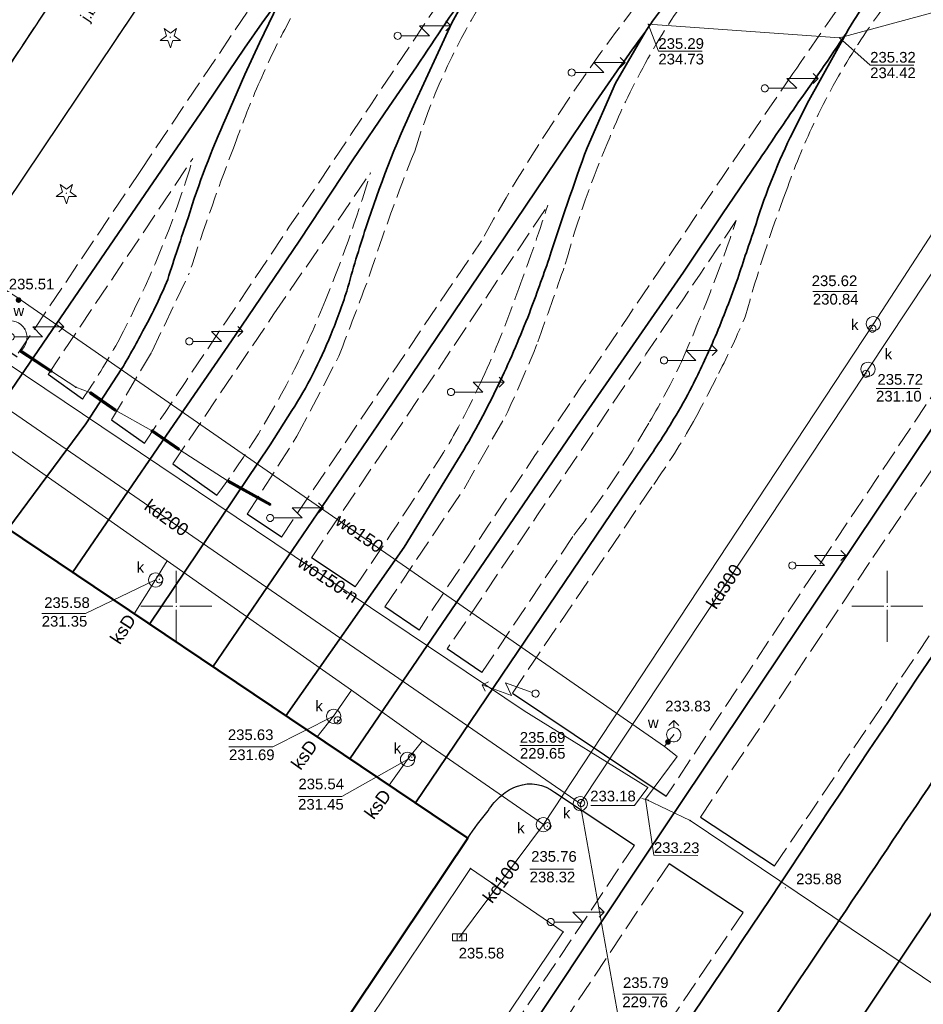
# Model space of a CAD drawing. Header units: metres. Extents: x 6603648 to 6604252, y 5739748 to 5740166.
# Tile 73 of 114: x 6603889 to 6603953, y 5739972 to 5740041. Entities that reach past the tile are written whole.
import ezdxf
from ezdxf.enums import TextEntityAlignment as Align

# ---------------------------------------------------------------- set-up
doc = ezdxf.new("R2010")
doc.units = ezdxf.units.M
doc.header["$PDSIZE"] = 0.75
doc.linetypes.add('ARK_LIN', pattern=[50, 50, 0])
doc.linetypes.add('PRZER3-1', pattern=[2, 1.5, -0.5])
doc.layers.get('0').update_dxf_attribs({"linetype": 'CONTINUOUS'})
for name, color, linetype, lineweight, true_color in [('GESBZO', 7, 'CONTINUOUS', 50, 0x0a0909), ('GSLKOU', 7, 'CONTINUOUS', 18, 0x0a0909), ('GSLKRW', 7, 'CONTINUOUS', 25, 0x0a0909), ('GSLTTR', 7, 'CONTINUOUS', 35, 0x0a0909), ('GSPPRB', 7, 'CONTINUOUS', 18, 0x0a0909), ('GSPRDI', 7, 'CONTINUOUS', 18, 0x008000), ('GSPWPS', 7, 'CONTINUOUS', 13, 0x0a0909), ('GSPWPS_O', 7, 'CONTINUOUS', 13, 0x0a0909), ('GSSIIN', 7, 'CONTINUOUS', 18, 0x0a0909), ('GSSKOA', 7, 'CONTINUOUS', 18, 0x0a0909), ('GSSKOA_O', 7, 'CONTINUOUS', 18, 0x0a0909), ('GULENN', 1, 'CONTINUOUS', 18, 0xff0000), ('GULEOR', 1, 'CONTINUOUS', 35, 0xff0000), ('GULKDP', 7, 'CONTINUOUS', 18, 0x803300), ('GULKDP_O', 7, 'CONTINUOUS', 18, 0x803300), ('GULKSP', 7, 'CONTINUOUS', 18, 0x803300), ('GULKSP_O', 7, 'CONTINUOUS', 18, 0x803300), ('GULWOP', 5, 'CONTINUOUS', 18, 0x0000ff), ('GULWOP_O', 5, 'CONTINUOUS', 18, 0x0000ff), ('GUPISL', 7, 'CONTINUOUS', 18, 0x0a0909), ('GUPKKS', 7, 'CONTINUOUS', 18, 0x0a0909), ('GUPKSD', 7, 'CONTINUOUS', 18, 0x803300), ('GUPKWZ', 7, 'CONTINUOUS', 18, 0x0a0909), ('GUPKWZ_O', 7, 'CONTINUOUS', 18, 0x0a0909), ('GUPWDT', 7, 'CONTINUOUS', 18, 0x0a0909), ('GUPWZC', 7, 'CONTINUOUS', 18, 0x0a0909)]:
    doc.layers.add(name, color=color, linetype=linetype, lineweight=lineweight, true_color=true_color)
for name, color, linetype, true_color in [('GUPKSH', 7, 'CONTINUOUS', 0x803300), ('GUPKSH_O', 7, 'CONTINUOUS', 0x803300), ('GUPWSH', 5, 'CONTINUOUS', 0x0000ff), ('GUPWSH_O', 5, 'CONTINUOUS', 0x0000ff), ('GUPWZA', 7, 'CONTINUOUS', 0x0a0909), ('GUPWZA_O', 7, 'CONTINUOUS', 0x0a0909)]:
    doc.layers.add(name, color=color, linetype=linetype, true_color=true_color)
doc.layers.add('PKT_ARK', color=7, linetype='ARK_LIN', lineweight=18)
doc.styles.add('Arial', font='arial.ttf')

# ---------------------------------------------------------------- blocks, each defined once
blk = doc.blocks.new('GSPPRB0')
at = {"color": 0, "lineweight": 18}
blk.add_lwpolyline([(-0.007955, 0.0225), (0.007955, 0.0225), (0.0225, 0.007955), (0.0225, -0.007955), (0.007955, -0.0225), (-0.007955, -0.0225), (-0.0225, -0.007955), (-0.0225, 0.007955)], close=True, dxfattribs=at)
blk = doc.blocks.new('GSPWPS1')
blk.add_hatch(color=0).paths.add_polyline_path([(0, 0.045), (-0.011647, 0.043467), (-0.0225, 0.038971), (-0.03182, 0.03182), (-0.038971, 0.0225), (-0.043467, 0.011647), (-0.045, 0), (-0.043467, -0.011647), (-0.038971, -0.0225), (-0.03182, -0.03182), (-0.0225, -0.038971), (-0.011647, -0.043467), (0, -0.045), (0.011647, -0.043467), (0.0225, -0.038971), (0.03182, -0.03182), (0.038971, -0.0225), (0.043467, -0.011647), (0.045, 0), (0.043467, 0.011647), (0.038971, 0.0225), (0.03182, 0.03182), (0.0225, 0.038971), (0.011647, 0.043467)])
blk = doc.blocks.new('GUPISL1_5')
at = {"color": 0}
for points in [[(0.25, 0), (2.25, 0), (1.55, 0.7), (3.75, 0.7)], [(3.396745, 1.05234), (3.75, 0.7), (3.396745, 0.34766)]]:
    blk.add_lwpolyline(points, dxfattribs=at)
blk.add_lwpolyline([(0.25, 0), (0.241481, -0.064705), (0.216506, -0.125), (0.176777, -0.176777), (0.125, -0.216506), (0.064705, -0.241481), (0, -0.25), (-0.064705, -0.241481), (-0.125, -0.216506), (-0.176777, -0.176777), (-0.216506, -0.125), (-0.241481, -0.064705), (-0.25, 0), (-0.241481, 0.064705), (-0.216506, 0.125), (-0.176777, 0.176777), (-0.125, 0.216506), (-0.064705, 0.241481), (0, 0.25), (0.064705, 0.241481), (0.125, 0.216506), (0.176777, 0.176777), (0.216506, 0.125), (0.241481, 0.064705)], close=True, dxfattribs=at)
blk = doc.blocks.new('GUPKKS1')
at = {"color": 0}
blk.add_lwpolyline([(0.5, -0.25), (-0.5, -0.25), (-0.5, 0.25), (0.5, 0.25)], close=True, dxfattribs=at)
for points in [[(-0.175, -0.25), (-0.175, 0.25)], [(0.175, -0.25), (0.175, 0.25)]]:
    blk.add_lwpolyline(points, dxfattribs=at)
blk = doc.blocks.new('GUPWDT1')
at = {"color": 0}
blk.add_lwpolyline([(0.5, 0), (0.492404, -0.086824), (0.469846, -0.17101), (0.433013, -0.25), (0.383022, -0.321394), (0.321394, -0.383022), (0.25, -0.433013), (0.17101, -0.469846), (0.086824, -0.492404), (0, -0.5), (-0.086824, -0.492404), (-0.17101, -0.469846), (-0.25, -0.433013), (-0.32743, -0.377875), (-0.393027, -0.309079), (-0.444418, -0.229113), (-0.479746, -0.140866), (-0.497736, -0.047528), (-0.497736, 0.047528), (-0.479746, 0.140866), (-0.444418, 0.229113), (-0.393027, 0.309079), (-0.32743, 0.377875), (-0.25, 0.433013), (-0.163534, 0.4725), (-0.071157, 0.494911), (0.023791, 0.499434), (0.117879, 0.485906), (0.207708, 0.454816), (0.290028, 0.407288), (0.361867, 0.34504), (0.420627, 0.27032), (0.464184, 0.185831), (0.490964, 0.094626)], close=True, dxfattribs=at)
for points in [[(0.5, 0), (1, 0)], [(0.646447, 0.353553), (1, 0), (0.646447, -0.353553)]]:
    blk.add_lwpolyline(points, dxfattribs=at)
blk = doc.blocks.new('GUPWZA1')
blk.add_hatch(color=0).paths.add_polyline_path([(0, 0.2), (-0.051764, 0.193185), (-0.1, 0.173205), (-0.141421, 0.141421), (-0.173205, 0.1), (-0.193185, 0.051764), (-0.2, 0), (-0.193185, -0.051764), (-0.173205, -0.1), (-0.141421, -0.141421), (-0.1, -0.173205), (-0.051764, -0.193185), (0, -0.2), (0.051764, -0.193185), (0.1, -0.173205), (0.141421, -0.141421), (0.173205, -0.1), (0.193185, -0.051764), (0.2, 0), (0.193185, 0.051764), (0.173205, 0.1), (0.141421, 0.141421), (0.1, 0.173205), (0.051764, 0.193185)])
blk = doc.blocks.new('GUPKSH1')
blk.add_hatch(color=0).paths.add_polyline_path([(0, 0.045), (-0.011647, 0.043467), (-0.0225, 0.038971), (-0.03182, 0.03182), (-0.038971, 0.0225), (-0.043467, 0.011647), (-0.045, 0), (-0.043467, -0.011647), (-0.038971, -0.0225), (-0.03182, -0.03182), (-0.0225, -0.038971), (-0.011647, -0.043467), (0, -0.045), (0.011647, -0.043467), (0.0225, -0.038971), (0.03182, -0.03182), (0.038971, -0.0225), (0.043467, -0.011647), (0.045, 0), (0.043467, 0.011647), (0.038971, 0.0225), (0.03182, 0.03182), (0.0225, 0.038971), (0.011647, 0.043467)])
blk = doc.blocks.new('GUPKWZ1_1')
at = {"color": 0}
blk.add_lwpolyline([(0.25, 0), (0.241481, -0.064705), (0.216506, -0.125), (0.176777, -0.176777), (0.125, -0.216506), (0.064705, -0.241481), (0, -0.25), (-0.064705, -0.241481), (-0.125, -0.216506), (-0.176777, -0.176777), (-0.216506, -0.125), (-0.241481, -0.064705), (-0.25, 0), (-0.241481, 0.064705), (-0.216506, 0.125), (-0.176777, 0.176777), (-0.125, 0.216506), (-0.064705, 0.241481), (0, 0.25), (0.064705, 0.241481), (0.125, 0.216506), (0.176777, 0.176777), (0.216506, 0.125), (0.241481, 0.064705)], close=True, dxfattribs=at)
blk = doc.blocks.new('GUPKSD1_1')
at = {"color": 0}
blk.add_lwpolyline([(0.5, 0), (0.482963, -0.12941), (0.433013, -0.25), (0.353553, -0.353553), (0.25, -0.433013), (0.12941, -0.482963), (0, -0.5), (-0.12941, -0.482963), (-0.25, -0.433013), (-0.353553, -0.353553), (-0.433013, -0.25), (-0.482963, -0.12941), (-0.5, 0), (-0.482963, 0.12941), (-0.433013, 0.25), (-0.353553, 0.353553), (-0.25, 0.433013), (-0.12941, 0.482963), (0, 0.5), (0.12941, 0.482963), (0.25, 0.433013), (0.353553, 0.353553), (0.433013, 0.25), (0.482963, 0.12941)], close=True, dxfattribs=at)
blk = doc.blocks.new('GSPRDI1')
blk.add_hatch(color=0).paths.add_polyline_path([(-0.045, 0), (-0.042798, -0.013906), (-0.036406, -0.02645), (-0.02645, -0.036406), (-0.013906, -0.042798), (0, -0.045), (0.013906, -0.042798), (0.02645, -0.036406), (0.036406, -0.02645), (0.042798, -0.013906), (0.045, 0), (0.042798, 0.013906), (0.036406, 0.02645), (0.02645, 0.036406), (0.013906, 0.042798), (0, 0.045), (-0.013906, 0.042798), (-0.02645, 0.036406), (-0.036406, 0.02645), (-0.042798, 0.013906)])
at = {"color": 0}
blk.add_lwpolyline([(0.088531, -0.272471), (-0.231778, -0.713338), (-0.231778, -0.168396), (-0.750048, 0), (-0.231778, 0.168396), (-0.231778, 0.713338), (0.088531, 0.272471), (0.606801, 0.440867), (0.286493, 0), (0.606801, -0.440867)], close=True, dxfattribs=at)
blk = doc.blocks.new('GUPWZC1')
at = {"color": 0}
blk.add_lwpolyline([(0, 0.25), (0, -0.25)], dxfattribs=at)
blk = doc.blocks.new('GUPWSH1')
blk.add_hatch(color=0).paths.add_polyline_path([(0, 0.045), (-0.011647, 0.043467), (-0.0225, 0.038971), (-0.03182, 0.03182), (-0.038971, 0.0225), (-0.043467, 0.011647), (-0.045, 0), (-0.043467, -0.011647), (-0.038971, -0.0225), (-0.03182, -0.03182), (-0.0225, -0.038971), (-0.011647, -0.043467), (0, -0.045), (0.011647, -0.043467), (0.0225, -0.038971), (0.03182, -0.03182), (0.038971, -0.0225), (0.043467, -0.011647), (0.045, 0), (0.043467, 0.011647), (0.038971, 0.0225), (0.03182, 0.03182), (0.0225, 0.038971), (0.011647, 0.043467)])
blk = doc.blocks.new('ASS_SYM', base_point=(826.5, 303.25))
at = {"layer": 'PKT_ARK'}
for p, q in [((826.5, 303.5), (826.5, 305.75)), ((826.25, 303.25), (824, 303.25)), ((826.75, 303.25), (829, 303.25)), ((826.5, 303), (826.5, 300.75))]:
    blk.add_line(p, q, dxfattribs=at)
blk.add_point((826.5, 303.25), dxfattribs=at)
blk.add_point((826.5, 303.25), dxfattribs=at)

msp = doc.modelspace()

# ---------------------------------------------------------------- linework, layer by layer
at = {"layer": 'GESBZO', "color": 18, "linetype": 'Continuous', "lineweight": 50, "true_color": 0x0a0909}
msp.add_lwpolyline([(6603844.91, 5740034.49), (6603839.9, 5740027), (6603875.35, 5740003.17), (6603880.41, 5740010.65), (6603920.5, 5739983.7), (6603873.22, 5739913.17), (6603833.08, 5739940.09), (6603838.08, 5739947.56), (6603802.57, 5739971.43), (6603797.54, 5739963.94), (6603767.37, 5739984.2), (6603814.71, 5740054.71)], close=True, dxfattribs=at)
at = {"layer": 'GSLKOU', "color": 18, "linetype": 'PRZER3-1', "lineweight": 18, "true_color": 0x0a0909}
for points in [[(6603937.421, 5740048.487, 0.051401), (6603921.454, 5740025.692)], [(6603897.754, 5740011.464, 0.001294), (6603920.953, 5740046.196)], [(6603933.17, 5740038.5, -0.042704), (6603936.656, 5740043.74)], [(6603947.611, 5740043.58, 0.00132), (6603943.363, 5740037.454)], [(6603947.749, 5740039.212, -0.03654), (6603951.166, 5740043.891)], [(6603916.767, 5740032, -0.063663), (6603921.459, 5740042.406)], [(6603906.01, 5740037.205, -0.02243), (6603908.038, 5740041.316)], [(6603942.07, 5739981.746, 0.001428), (6603981.148, 5740040.121)], [(6603944.824, 5740033.932, -0.031855), (6603947.749, 5740039.212)], [(6603930.5, 5740033.005, -0.03314), (6603933.17, 5740038.5)], [(6603904.238, 5740032.789, -0.019536), (6603906.01, 5740037.205)], [(6603917.072, 5739998.329, -0.003773), (6603943.363, 5740037.454)], [(6603942.889, 5740029.192, -0.027131), (6603944.824, 5740033.932)], [(6603927.339, 5740024, -0.035046), (6603930.5, 5740033.005)], [(6603900.915, 5740023.42, -0.01376), (6603904.238, 5740032.789)], [(6603934.45, 5739986.645, -0.003164), (6603965.029, 5740032.427)], [(6603913.572, 5740023.204, -0.016954), (6603916.767, 5740032)], [(6603895.882, 5740018.558, 0.04977), (6603901.173, 5740031.487)], [(6603913.647, 5740030.467, -0.027201), (6603910.247, 5740020.947)], [(6603940.034, 5740020.423, -0.023455), (6603942.889, 5740029.192)], [(6603926.125, 5740028.196, -0.011989), (6603923.94, 5740021.961)], [(6603919.059, 5739996.998, -0.000588), (6603939.38, 5740027.122)], [(6603935.518, 5740017.182, 0.023039), (6603939.38, 5740027.122)], [(6603925.418, 5740018.58, 0.000613), (6603927.339, 5740024)], [(6603911.435, 5740017.58, 0.002912), (6603913.572, 5740023.204)], [(6603923.94, 5740021.961, -0.024974), (6603921.528, 5740016.002)], [(6603910.247, 5740020.947, -0.021158), (6603908.322, 5740016.667)], [(6603938.135, 5740016.375, 0.020217), (6603940.034, 5740020.423)], [(6603893.401, 5740014.568, 0.02531), (6603895.882, 5740018.558)], [(6603923.152, 5740013.374, 0.017331), (6603925.418, 5740018.58)], [(6603933.282, 5740012.967, 0.022809), (6603935.518, 5740017.182)], [(6603902.858, 5740007.816, 0.04123), (6603908.322, 5740016.667)], [(6603921.528, 5740016.002, -0.023877), (6603919.189, 5740011.444)], [(6603936.372, 5740012.989, 0.009516), (6603938.135, 5740016.375)], [(6603927.951, 5740004.988, 0.033879), (6603933.282, 5740012.967)], [(6603933.57, 5740008.571, 0.024687), (6603936.372, 5740012.989)], [(6603912.58, 5740001.359, 0.011508), (6603919.189, 5740011.444)]]:
    msp.add_lwpolyline(points, format="xyb", dxfattribs=at)
for points in [[(6603897.451, 5740030.572), (6603906.396, 5740043.884)], [(6603890.986, 5740016.29), (6603901.173, 5740031.487)], [(6603888.885, 5740017.788), (6603897.451, 5740030.572)], [(6603906.864, 5740020.549), (6603913.647, 5740030.467)], [(6603917.317, 5740015.017), (6603926.125, 5740028.196)], [(6603948.987, 5740003.429), (6603965.488, 5740028.005)], [(6603907.389, 5740004.866), (6603921.454, 5740025.692)], [(6603898.276, 5740017.886), (6603900.915, 5740023.42)], [(6603899.763, 5740010.024), (6603906.864, 5740020.549)], [(6603895.451, 5740013.109), (6603898.276, 5740017.886)], [(6603908.487, 5740011.95), (6603911.435, 5740017.58)], [(6603909.498, 5740003.408), (6603917.317, 5740015.017)], [(6603920.233, 5740008.264), (6603923.152, 5740013.374)], [(6603904.996, 5740006.468), (6603908.487, 5740011.95)], [(6603914.669, 5739999.961), (6603920.233, 5740008.264)], [(6603923.632, 5739993.899), (6603933.57, 5740008.571)], [(6603921.493, 5739995.347), (6603927.951, 5740004.988)], [(6603936.86, 5739985.163), (6603948.987, 5740003.429)], [(6603932.219, 5739983.199), (6603923.537, 5739970.203)], [(6603934.655, 5739981.898), (6603925.81, 5739968.588)], [(6603939.865, 5739978.461), (6603931.394, 5739965.959)]]:
    msp.add_lwpolyline(points, dxfattribs=at)
at = {"layer": 'GSLKRW', "color": 18, "linetype": 'Continuous', "lineweight": 25, "true_color": 0x0a0909}
for points in [[(6603891.094, 5740060.944), (6603894.08, 5740060.031, -0.341842), (6603897.42, 5740053.086), (6603896.627, 5740050.7), (6603882.997, 5740030.102, -0.258935), (6603876.114, 5740027.684, -0.358083), (6603872.19, 5740030.846), (6603872.436, 5740034.522), (6603874.688, 5740037.928), (6603889.747, 5740060.134), (6603891.151, 5740060.942)], [(6603888.801, 5740017.506), (6603885.242, 5740019.905, -0.218891), (6603885.821, 5740024.938), (6603888.034, 5740028.323), (6603906.03, 5740055.169), (6603908.072, 5740058.081), (6603912.794, 5740059.515), (6603917.178, 5740060.884), (6603953.638, 5740058.284), (6604021.892, 5740053.85), (6604045.218, 5740052.297), (6604064.461, 5740050.903), (6604072.071, 5740050.465), (6604076.781, 5740050.019), (6604079.816, 5740051.791), (6604113.94, 5740049.504), (6604137.646, 5740047.978), (6604149.589, 5740047.305)], [(6603920.496, 5739983.704, -0.02655), (6603921.928, 5739985.624, -0.082065), (6603922.876, 5739986.693, -0.108161), (6603924.003, 5739987.355, -0.260094), (6603926.603, 5739986.927), (6603932.219, 5739983.199)]]:
    msp.add_lwpolyline(points, format="xyb", dxfattribs=at)
for points in [[(6603893.401, 5740014.568), (6603890.986, 5740016.29)], [(6603895.451, 5740013.109), (6603897.754, 5740011.464)], [(6603899.763, 5740010.024), (6603902.858, 5740007.816)], [(6603907.389, 5740004.866), (6603904.996, 5740006.468)], [(6603912.58, 5740001.359), (6603909.498, 5740003.408)], [(6603917.072, 5739998.329), (6603914.669, 5739999.961)], [(6603921.493, 5739995.347), (6603919.059, 5739996.998)], [(6603923.632, 5739993.899), (6603934.45, 5739986.645)], [(6603936.86, 5739985.163), (6603942.07, 5739981.746)], [(6603939.865, 5739978.461), (6603934.655, 5739981.898)]]:
    msp.add_lwpolyline(points, dxfattribs=at)
at = {"layer": 'GSLTTR', "color": 18, "linetype": 'Continuous', "lineweight": 35, "true_color": 0x0a0909}
for points in [[(6603883.719, 5740008.415), (6603897.477, 5740028.503), (6603899.276, 5740031.105), (6603900.601, 5740033.059), (6603901.979, 5740035.068), (6603903.672, 5740037.581), (6603904.798, 5740039.228), (6603906.05, 5740041.018), (6603907.483, 5740043.028), (6603908.649, 5740044.801, -0.007759), (6603910.18, 5740046.864, -0.017504), (6603911.357, 5740048.364, -0.012166), (6603912.784, 5740049.929, -0.018192), (6603913.993, 5740051.143, -0.018775), (6603915.563, 5740052.486, -0.019205), (6603917.181, 5740053.673, -0.019831), (6603919.042, 5740054.822, -0.042151), (6603920.941, 5740055.798, -0.029088), (6603922.961, 5740056.437, -0.023937), (6603925.253, 5740056.865, -0.017381), (6603927.897, 5740057.083, -0.033468), (6603934.696, 5740056.889), (6603943.19, 5740056.414), (6603958.108, 5740055.392)], [(6603892.695, 5740002.384), (6603899.324, 5740012.022), (6603904.131, 5740019.033), (6603908.677, 5740025.737), (6603912.411, 5740031.38), (6603914.96, 5740035.136), (6603916.89, 5740037.923, -0.007846), (6603921.075, 5740044.088, -0.026801), (6603923.063, 5740046.878, -0.025466), (6603925.354, 5740049.455, -0.033465), (6603927.638, 5740051.57, -0.043798), (6603930.337, 5740053.454, -0.041408), (6603933.659, 5740054.957, -0.022807), (6603936.192, 5740055.692, -0.071595), (6603943.19, 5740056.414)], [(6603902.577, 5739995.744), (6603914.174, 5740012.766), (6603921.3, 5740023.303), (6603923.841, 5740027.047), (6603926.775, 5740031.443), (6603929.52, 5740035.499, -0.006642), (6603932.961, 5740040.367, -0.017213), (6603935.168, 5740043.349, -0.018417), (6603937.095, 5740045.64, -0.024405), (6603939.439, 5740048.023, -0.032058), (6603942.205, 5740050.317, -0.021438), (6603944.207, 5740051.644, -0.039975), (6603947.475, 5740053.332, -0.028919), (6603950.268, 5740054.298, -0.058732), (6603958.108, 5740055.392)], [(6603912.21, 5739989.272), (6603928.178, 5740012.655), (6603935.667, 5740023.483), (6603938.411, 5740027.6), (6603940.852, 5740031.167, -0.002479), (6603943.536, 5740035.136, 0.009276), (6603947.097, 5740040.275, -0.022428), (6603948.63, 5740042.618, -0.019813), (6603950.322, 5740044.763, -0.03773), (6603952.935, 5740047.5, -0.03297), (6603955.561, 5740049.566, -0.043037), (6603958.797, 5740051.447, -0.023154), (6603961.639, 5740052.552, -0.029567), (6603964.682, 5740053.415, -0.015523), (6603967.325, 5740053.86, -0.035917), (6603974.072, 5740054.277)], [(6603878.4, 5739896.29), (6603880.115, 5739901.272, -0.02017), (6603882.138, 5739905.528, -0.030689), (6603887.61, 5739914.314), (6603894.404, 5739924.478), (6603932.977, 5739982.441), (6603966.705, 5740032.718), (6603970.077, 5740037.685), (6603972.989, 5740041.965, -0.021755), (6603974.631, 5740044.176, -0.02596), (6603976.732, 5740046.516, -0.034591), (6603979.135, 5740048.682, -0.041855), (6603981.681, 5740050.419, -0.039544), (6603984.86, 5740051.84, -0.076457), (6603991.862, 5740053.146)], [(6603884.95, 5739894.15), (6603888.576, 5739899.768), (6603891.23, 5739903.766, -0.000339), (6603895.146, 5739909.655, -0.000094), (6603898.187, 5739914.216, 0.000092), (6603901.786, 5739919.609, 0.000142), (6603905.132, 5739924.628, 0.000294), (6603908.465, 5739929.632, -0.000752), (6603912.368, 5739935.51, -0.000069), (6603915.861, 5739940.737, -0.000065), (6603920.19, 5739947.212, -0.000567), (6603941.783, 5739979.45, -0.004204), (6603964.061, 5740012.546, 0.002133), (6603969.414, 5740020.322, 0.000681), (6603973.903, 5740026.955, -0.000465), (6603977.272, 5740031.958, -0.006193), (6603980.087, 5740036.124, 0.007488), (6603981.751, 5740038.486, -0.031936), (6603984.406, 5740042.596, -0.04469), (6603987.458, 5740046.226, -0.061663), (6603991.027, 5740049.201, -0.054864), (6603994.921, 5740051.114, -0.039829), (6604001.313, 5740052.565)], [(6603896.25, 5739892.88), (6603911.631, 5739916.334), (6603950.637, 5739974.765), (6603974.788, 5740010.882), (6603979.5, 5740017.849, -0.000192), (6603983.94, 5740024.508, -0.001582), (6603986.204, 5740027.9, 0.000426), (6603988.97, 5740031.98, 0.004336), (6603993.815, 5740039.164, -0.036542), (6603995.936, 5740042.396, -0.023585), (6603997.69, 5740044.459, -0.03739), (6604000.116, 5740046.765, -0.047473), (6604003.608, 5740049.112, -0.040836), (6604006.48, 5740050.414, -0.06058), (6604013.511, 5740051.817)], [(6603898.111, 5739998.745), (6603906.613, 5740011.353), (6603908.134, 5740013.764, 0.02233), (6603909.598, 5740016.308, 0.019532), (6603910.871, 5740019.077, 0.011977), (6603911.995, 5740022.158, -0.012664), (6603913.335, 5740026.614, -0.029352), (6603916.678, 5740035.182), (6603918.417, 5740038.932), (6603919.375, 5740041.023), (6603921.075, 5740044.088)], [(6603888.161, 5740005.43), (6603893.639, 5740012.832), (6603896.181, 5740016.715, 0.014032), (6603897.747, 5740019.533, 0.02865), (6603899.396, 5740022.984, -0.004064), (6603900.832, 5740027.314, -0.029842), (6603903.503, 5740034.36), (6603904.811, 5740037.379), (6603905.849, 5740039.611), (6603907.483, 5740043.028)], [(6603907.699, 5739992.302), (6603916.019, 5740004.15), (6603920.219, 5740010.997, 0.020994), (6603922.78, 5740015.833, 0.016353), (6603924.829, 5740020.612, 0.006584), (6603926.213, 5740024.438, -0.00858), (6603928.887, 5740032.24), (6603930.897, 5740036.779), (6603932.961, 5740040.367)], [(6603916.819, 5739986.175), (6603932.824, 5740009.857, 0.020558), (6603934.973, 5740013.143, 0.01555), (6603936.277, 5740015.473, 0.01408), (6603937.786, 5740018.698, 0.01352), (6603939.404, 5740022.814, -0.004419), (6603940.634, 5740026.478, -0.03595), (6603943.174, 5740032.966), (6603944.472, 5740035.566), (6603947.097, 5740040.275)], [(6603890.56, 5739893.46), (6603896.116, 5739902.176, 0.000041), (6603907.659, 5739919.48, -0.001358), (6603946.278, 5739977.418, 0.000034), (6603959.449, 5739997.022, 0.00105), (6603968.392, 5740010.336, 0.023015), (6603970.977, 5740014.207, 0.021063), (6603972.91, 5740017.72, 0.021733), (6603974.872, 5740022.245, -0.013064), (6603976.367, 5740026.691, -0.011544), (6603978.438, 5740031.854, -0.017105), (6603979.474, 5740034.203, -0.012345), (6603981.751, 5740038.486)]]:
    msp.add_lwpolyline(points, format="xyb", dxfattribs=at)
at = {"layer": 'GSSIIN', "color": 18, "linetype": 'Continuous', "lineweight": 18, "true_color": 0x0a0909}
msp.add_lwpolyline([(6603920.69, 5739981.56), (6603927.2, 5739977.1), (6603911.53, 5739953.79), (6603905.07, 5739958.23)], close=True, dxfattribs=at)
at = {"layer": 'GSSKOA', "color": 18, "linetype": 'PRZER3-1', "lineweight": 18, "true_color": 0x0a0909}
msp.add_lwpolyline([(6603891.151, 5740060.942), (6603894.08, 5740060.031, -0.341842), (6603897.42, 5740053.086), (6603896.627, 5740050.7), (6603882.997, 5740030.102, -0.258935), (6603876.114, 5740027.684, -0.358083), (6603872.19, 5740030.846), (6603872.436, 5740034.522), (6603870.963, 5740032.152, 0.379865), (6603871.525, 5740029.082), (6603885.242, 5740019.905), (6603884.98, 5740022.481), (6603885.821, 5740024.938), (6603888.034, 5740028.323), (6603906.03, 5740055.169), (6603908.072, 5740058.081), (6603912.794, 5740059.515), (6603917.178, 5740060.884), (6603895.235, 5740062.284, 0.305068)], format="xyb", close=True, dxfattribs=at)
at = {"layer": 'GULENN', "color": 1, "linetype": 'Continuous', "lineweight": 18, "true_color": 0xff0000}
msp.add_lwpolyline([(6603871.498, 5740031.912), (6603872.293, 5740031.168), (6603872.45, 5740029.361), (6603879.6, 5740024.453), (6603887.068, 5740019.642, -0.195048), (6603888.16, 5740020.064, -0.776108), (6603889.032, 5740017.951)], format="xyb", dxfattribs=at)
for points in [[(6603891.252, 5740016.495), (6603892.934, 5740015.399), (6603893.932, 5740015.029)], [(6603895.748, 5740013.765), (6603898.246, 5740012.364)], [(6603900.204, 5740011.023), (6603903.649, 5740008.802)]]:
    msp.add_lwpolyline(points, dxfattribs=at)
at = {"layer": 'GULEOR', "color": 1, "linetype": 'Continuous', "lineweight": 35, "true_color": 0xff0000}
for points in [[(6603889.005, 5740017.909), (6603891.224, 5740016.453)], [(6603891.279, 5740016.537), (6603889.06, 5740017.993)], [(6603895.776, 5740013.806), (6603893.96, 5740015.07)], [(6603893.903, 5740014.987), (6603895.719, 5740013.724)], [(6603900.175, 5740010.982), (6603898.218, 5740012.323)], [(6603898.274, 5740012.406), (6603900.232, 5740011.065)], [(6603903.673, 5740008.846), (6603906.647, 5740007.185)], [(6603906.598, 5740007.098), (6603903.624, 5740008.758)]]:
    msp.add_lwpolyline(points, dxfattribs=at)
at = {"layer": 'GULKDP', "color": 36, "linetype": 'Continuous', "lineweight": 18, "true_color": 0x803300}
for points in [[(6603813.173, 5740064.44), (6603852.478, 5740037.692), (6603872.91, 5740024.349), (6603928.409, 5739986.124)], [(6603928.409, 5739986.124), (6603948.641, 5740016.665), (6603967.912, 5740045.757), (6603969.587, 5740056.503), (6603970.145, 5740059.125)], [(6603967.912, 5740045.757), (6603946.634, 5740039.97), (6603933.191, 5740040.92)], [(6603928.409, 5739986.124), (6603931.338, 5739969.739), (6603907.001, 5739935.904), (6603885.465, 5739906.206), (6603872.694, 5739902)], [(6603919.916, 5739976.731), (6603925.818, 5739984.651)]]:
    msp.add_lwpolyline(points, dxfattribs=at)
at = {"layer": 'GULKSP', "color": 36, "linetype": 'Continuous', "lineweight": 18, "true_color": 0x803300}
for points in [[(6603975.031, 5740059.873), (6603949.017, 5740019.863), (6603925.818, 5739984.651), (6603917.322, 5739990.531), (6603912.316, 5739994.093), (6603899.365, 5740003.193), (6603888.891, 5740010.562), (6603858.459, 5740032.251), (6603842.116, 5740042.333), (6603837.272, 5740045.441), (6603827.271, 5740052.006), (6603822.993, 5740054.819), (6603803.221, 5740067.921)], [(6603897.043, 5739999.462), (6603898.549, 5740001.851), (6603899.365, 5740003.193)], [(6603909.912, 5739990.815), (6603911.065, 5739992.264), (6603912.316, 5739994.093)], [(6603914.976, 5739987.413), (6603916.261, 5739989.234), (6603917.322, 5739990.531)]]:
    msp.add_lwpolyline(points, dxfattribs=at)
at = {"layer": 'GULWOP', "color": 5, "linetype": 'Continuous', "lineweight": 18, "true_color": 0x0000ff}
for points in [[(6603932.989, 5739986.43), (6603935.216, 5739989.439), (6603934.329, 5739990.144), (6603888.793, 5740021.728), (6603874.331, 5740030.975), (6603873.516, 5740029.072), (6603872.473, 5740027.711), (6603849.586, 5740043.276), (6603818.005, 5740064.407)], [(6603933.157, 5739987.259), (6603924.457, 5739992.646), (6603888.028, 5740017.141), (6603873.122, 5740027.279)], [(6603934.329, 5739990.144), (6603934.576, 5739990.458), (6603934.981, 5739990.971)], [(6603932.989, 5739986.43), (6603936.135, 5739984.928), (6604037.951, 5739916.434), (6604038.174, 5739916.268)]]:
    msp.add_lwpolyline(points, dxfattribs=at)
at = {"layer": 'GUPKSH_O', "color": 36, "linetype": 'Continuous', "lineweight": 13, "true_color": 0x803300, "flags": 128}
for points in [[(6603933.191, 5740040.92), (6603933.901, 5740039.014), (6603936.981, 5740039.014)], [(6603946.634, 5740039.97), (6603948.794, 5740038.05), (6603951.874, 5740038.05)], [(6603944.768, 5740022.134), (6603947.848, 5740022.134)], [(6603949.209, 5740015.317), (6603952.289, 5740015.317)], [(6603898.549, 5740001.851), (6603893.62, 5739999.49), (6603890.54, 5739999.49)], [(6603911.065, 5739992.264), (6603906.787, 5739990.106), (6603903.707, 5739990.106)], [(6603924.166, 5739990.209), (6603927.246, 5739990.209)], [(6603916.261, 5739989.234), (6603911.649, 5739986.625), (6603908.569, 5739986.625)], [(6603924.85, 5739981.51), (6603927.93, 5739981.51)], [(6603931.367, 5739972.734), (6603934.447, 5739972.734)]]:
    msp.add_lwpolyline(points, dxfattribs=at)
at = {"layer": 'GUPWSH_O', "color": 5, "linetype": 'Continuous', "lineweight": 13, "true_color": 0x0000ff, "flags": 128}
for points in [[(6603933.157, 5739987.259), (6603932.228, 5739985.986), (6603929.148, 5739985.986)], [(6603932.989, 5739986.43), (6603933.584, 5739982.491), (6603936.664, 5739982.472)]]:
    msp.add_lwpolyline(points, dxfattribs=at)

# ---------------------------------------------------------------- block references
at = {"layer": 'GSPPRB', "color": 18, "linetype": 'Continuous', "lineweight": 18, "true_color": 0x0a0909, "rotation": 90}
for p in [(6603906.05, 5740041.018), (6603919.375, 5740041.023), (6603932.961, 5740040.367), (6603947.097, 5740040.275), (6603904.798, 5740039.228), (6603905.849, 5740039.611), (6603918.417, 5740038.932), (6603916.89, 5740037.923), (6603903.672, 5740037.581), (6603904.811, 5740037.379), (6603930.897, 5740036.779), (6603901.979, 5740035.068), (6603914.96, 5740035.136), (6603916.678, 5740035.182), (6603929.52, 5740035.499), (6603943.536, 5740035.136), (6603944.472, 5740035.566), (6603903.503, 5740034.36), (6603900.601, 5740033.059), (6603943.174, 5740032.966), (6603928.887, 5740032.24), (6603899.276, 5740031.105), (6603902.212, 5740031.266), (6603912.411, 5740031.38), (6603926.775, 5740031.443), (6603940.852, 5740031.167), (6603914.768, 5740030.658), (6603941.943, 5740030.16), (6603897.477, 5740028.503), (6603927.435, 5740028.113), (6603938.411, 5740027.6), (6603900.832, 5740027.314), (6603923.841, 5740027.047), (6603913.335, 5740026.614), (6603940.634, 5740026.478), (6603908.677, 5740025.737), (6603926.213, 5740024.438), (6603921.3, 5740023.303), (6603935.667, 5740023.483), (6603899.396, 5740022.984), (6603939.404, 5740022.814), (6603911.995, 5740022.158), (6603924.829, 5740020.612), (6603889.352, 5740019.478), (6603897.747, 5740019.533), (6603904.131, 5740019.033), (6603910.871, 5740019.077), (6603937.786, 5740018.698), (6603889.032, 5740017.951), (6603891.252, 5740016.495), (6603896.181, 5740016.715), (6603909.598, 5740016.308), (6603922.78, 5740015.833), (6603892.934, 5740015.399), (6603893.932, 5740015.029), (6603936.277, 5740015.473), (6603895.748, 5740013.765), (6603908.134, 5740013.764), (6603934.973, 5740013.143), (6603893.639, 5740012.832), (6603898.246, 5740012.364), (6603914.174, 5740012.766), (6603928.178, 5740012.655), (6603899.324, 5740012.022), (6603900.204, 5740011.023), (6603906.613, 5740011.353), (6603920.219, 5740010.997), (6603932.824, 5740009.857), (6603903.649, 5740008.802), (6603906.623, 5740007.141), (6603916.019, 5740004.15), (6603892.695, 5740002.384), (6603898.111, 5739998.745), (6603902.577, 5739995.744), (6603907.699, 5739992.302), (6603912.21, 5739989.272), (6603916.819, 5739986.175), (6603936.135, 5739984.928), (6603920.496, 5739983.704), (6603920.5, 5739983.7), (6603932.977, 5739982.441), (6603920.69, 5739981.56), (6603941.783, 5739979.45), (6603927.2, 5739977.1), (6603946.278, 5739977.418), (6603950.637, 5739974.765)]:
    msp.add_blockref('GSPPRB0', p, dxfattribs=at)
at = {"layer": 'GSPRDI', "color": 96, "linetype": 'Continuous', "lineweight": 18, "true_color": 0x008000, "rotation": 90}
for p in [(6603899.582, 5740040.007), (6603892.271, 5740029.038)]:
    msp.add_blockref('GSPRDI1', p, dxfattribs=at)
at = {"layer": 'GSPWPS', "color": 18, "linetype": 'Continuous', "lineweight": 13, "true_color": 0x0a0909, "rotation": 90}
msp.add_blockref('GSPWPS1', (6603942.834, 5739980.206), dxfattribs=at)
at = {"layer": 'GUPISL', "color": 18, "linetype": 'Continuous', "lineweight": 18, "true_color": 0x0a0909}
for p, rotation in [((6603915.564, 5740040.107), 359.9999974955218), ((6603927.808, 5740037.522), 359.9999974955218), ((6603941.384, 5740036.414), 359.9999974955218), ((6603888.352, 5740018.938), 359.9999974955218), ((6603900.921, 5740018.619), 359.9999974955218), ((6603934.296, 5740017.288), 359.9999974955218), ((6603919.317, 5740015.057), 359.9999974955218), ((6603906.601, 5740006.211), 359.9999974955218), ((6603943.325, 5740002.865), 359.9999974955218), ((6603925.263, 5739993.862), 160.1630535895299), ((6603926.332, 5739977.799), 359.9999974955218)]:
    msp.add_blockref('GUPISL1_5', p, dxfattribs=dict(at, rotation=rotation))
at = {"layer": 'GUPKKS', "color": 18, "linetype": 'Continuous', "lineweight": 18, "true_color": 0x0a0909, "rotation": 359.9999974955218}
msp.add_blockref('GUPKKS1', (6603919.916, 5739976.731), dxfattribs=at)
at = {"layer": 'GUPKSD', "color": 36, "linetype": 'Continuous', "lineweight": 18, "true_color": 0x803300, "rotation": 90}
for p in [(6603949.017, 5740019.863), (6603948.641, 5740016.665), (6603898.549, 5740001.851), (6603911.065, 5739992.264), (6603916.261, 5739989.234), (6603928.409, 5739986.124), (6603925.818, 5739984.651)]:
    msp.add_blockref('GUPKSD1_1', p, dxfattribs=at)
at = {"layer": 'GUPKSH', "color": 36, "linetype": 'Continuous', "lineweight": 5, "true_color": 0x803300, "rotation": 90}
for p in [(6603933.191, 5740040.92), (6603946.634, 5740039.97), (6603949.017, 5740019.863), (6603948.944, 5740019.522), (6603948.498, 5740016.342), (6603948.641, 5740016.665), (6603898.549, 5740001.851), (6603898.816, 5740001.894), (6603911.065, 5739992.264), (6603911.348, 5739991.983), (6603916.561, 5739989.397), (6603916.261, 5739989.234), (6603928.409, 5739986.124), (6603928.468, 5739986.165), (6603925.818, 5739984.651), (6603926.1, 5739984.537), (6603919.916, 5739976.731), (6603919.916, 5739976.731)]:
    msp.add_blockref('GUPKSH1', p, dxfattribs=at)
at = {"layer": 'GUPKWZ', "color": 18, "linetype": 'Continuous', "lineweight": 18, "true_color": 0x0a0909, "rotation": 90}
for p in [(6603948.944, 5740019.522), (6603948.498, 5740016.342), (6603898.816, 5740001.894), (6603911.348, 5739991.983), (6603916.561, 5739989.397), (6603928.468, 5739986.165), (6603926.1, 5739984.537)]:
    msp.add_blockref('GUPKWZ1_1', p, dxfattribs=at)
at = {"layer": 'GUPWDT', "color": 18, "linetype": 'Continuous', "lineweight": 18, "true_color": 0x0a0909, "rotation": 90}
msp.add_blockref('GUPWDT1', (6603934.981, 5739990.971), dxfattribs=at)
at = {"layer": 'GUPWSH', "color": 5, "linetype": 'Continuous', "lineweight": 5, "true_color": 0x0000ff, "rotation": 90}
for p in [(6603934.981, 5739990.971), (6603933.157, 5739987.259), (6603932.989, 5739986.43), (6603936.135, 5739984.928)]:
    msp.add_blockref('GUPWSH1', p, dxfattribs=at)
at = {"layer": 'GUPWZA', "color": 18, "linetype": 'Continuous', "lineweight": 5, "true_color": 0x0a0909}
for p, rotation in [((6603888.91, 5740021.529), 235.4322983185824), ((6603934.576, 5739990.458), 44.11438275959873)]:
    msp.add_blockref('GUPWZA1', p, dxfattribs=dict(at, rotation=rotation))
at = {"layer": 'GUPWZC', "color": 18, "linetype": 'Continuous', "lineweight": 18, "true_color": 0x0a0909, "rotation": 254.6996062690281}
msp.add_blockref('GUPWZC1', (6603932.989, 5739986.43), dxfattribs=at)
at = {"layer": 'PKT_ARK', "linetype": 'Continuous'}
for p in [(6603900, 5740000), (6603950, 5740000)]:
    msp.add_blockref('ASS_SYM', p, dxfattribs=at)

# ---------------------------------------------------------------- texts
at = {"layer": 'GSPWPS_O', "color": 18, "linetype": 'Continuous', "lineweight": 0, "true_color": 0x0a0909, "style": 'Arial'}
msp.add_text('235.88', height=0.75, rotation=360, dxfattribs=at).set_placement((6603943.584, 5739980.456))
at = {"layer": 'GSSKOA_O', "color": 18, "linetype": 'Continuous', "lineweight": 0, "true_color": 0x0a0909, "style": 'Arial'}
msp.add_text('j.bt.', height=0.75, rotation=56.6523, dxfattribs=at).set_placement((6603894.295, 5740041.742), align=Align.CENTER)
at = {"layer": 'GULKDP_O', "color": 36, "linetype": 'Continuous', "lineweight": 0, "true_color": 0x803300, "style": 'Arial'}
for s, rotation, p in [('kd200', 324.29331, (6603899.059, 5740005.859)), ('kd300', 56.47772, (6603938.9, 5740001.146)), ('kd100', 53.30366, (6603923.228, 5739980.422))]:
    msp.add_text(s, height=0.9, rotation=rotation, dxfattribs=at).set_placement(p, align=Align.CENTER)
at = {"layer": 'GULKSP_O', "color": 36, "linetype": 'Continuous', "lineweight": 0, "true_color": 0x803300, "style": 'Arial'}
for rotation, p in [(56.62571, (6603896.626, 5739998.154)), (54.47165, (6603909.37, 5739989.302)), (53.64299, (6603914.53, 5739985.822))]:
    msp.add_text('ksD', height=0.9, rotation=rotation, dxfattribs=at).set_placement(p, align=Align.CENTER)
at = {"layer": 'GULWOP_O', "color": 5, "linetype": 'Continuous', "lineweight": 0, "true_color": 0x0000ff, "style": 'Arial'}
for s, rotation, p in [('wo150', 325.25498, (6603912.633, 5740004.746)), ('wo150-n', 326.08316, (6603910.434, 5740001.527))]:
    msp.add_text(s, height=0.9, rotation=rotation, dxfattribs=at).set_placement(p, align=Align.CENTER)
at = {"layer": 'GUPKSH_O', "color": 36, "linetype": 'Continuous', "lineweight": 0, "true_color": 0x803300, "style": 'Arial'}
for s, p in [('235.29', (6603933.901, 5740039.187)), ('234.73', (6603933.901, 5740038.092)), ('235.32', (6603948.794, 5740038.222)), ('234.42', (6603948.794, 5740037.127)), ('235.62', (6603944.682, 5740022.506)), ('230.84', (6603944.768, 5740021.211)), ('235.72', (6603949.305, 5740015.574)), ('231.10', (6603949.209, 5740014.394)), ('235.58', (6603890.715, 5739999.882)), ('231.35', (6603890.54, 5739998.568)), ('235.63', (6603903.629, 5739990.593)), ('235.69', (6603924.156, 5739990.407)), ('231.69', (6603903.707, 5739989.183)), ('229.65', (6603924.166, 5739989.287)), ('235.54', (6603908.589, 5739987.132)), ('231.45', (6603908.569, 5739985.702)), ('235.76', (6603924.955, 5739982.037)), ('238.32', (6603924.85, 5739980.588)), ('235.58', (6603919.857, 5739975.237)), ('235.79', (6603931.411, 5739973.163)), ('229.76', (6603931.367, 5739971.812))]:
    msp.add_text(s, height=0.75, rotation=360, dxfattribs=at).set_placement(p)
at = {"layer": 'GUPKWZ_O', "color": 18, "linetype": 'Continuous', "lineweight": 0, "true_color": 0x0a0909, "style": 'Arial'}
for p in [(6603947.978, 5740019.42), (6603950.342, 5740017.358), (6603897.735, 5740002.363), (6603910.304, 5739992.614), (6603915.811, 5739989.647), (6603927.708, 5739985.089), (6603924.493, 5739984.038)]:
    msp.add_text('k', height=0.75, rotation=360, dxfattribs=at).set_placement(p, align=Align.RIGHT)
at = {"layer": 'GUPWSH_O', "color": 5, "linetype": 'Continuous', "lineweight": 0, "true_color": 0x0000ff, "style": 'Arial'}
for s, rotation, p in [('235.51', 360, (6603888.222, 5740022.276)), ('233.83', 360, (6603934.379, 5739992.607)), ('233.18', 360, (6603929.108, 5739986.28)), ('233.23', 359.64271, (6603933.585, 5739982.664))]:
    msp.add_text(s, height=0.75, rotation=rotation, dxfattribs=at).set_placement(p)
at = {"layer": 'GUPWZA_O', "color": 18, "linetype": 'Continuous', "lineweight": 0, "true_color": 0x0a0909, "style": 'Arial'}
for p in [(6603889.304, 5740020.404), (6603933.919, 5739991.447)]:
    msp.add_text('w', height=0.75, rotation=360, dxfattribs=at).set_placement(p, align=Align.RIGHT)

doc.saveas('drawing.dxf')
